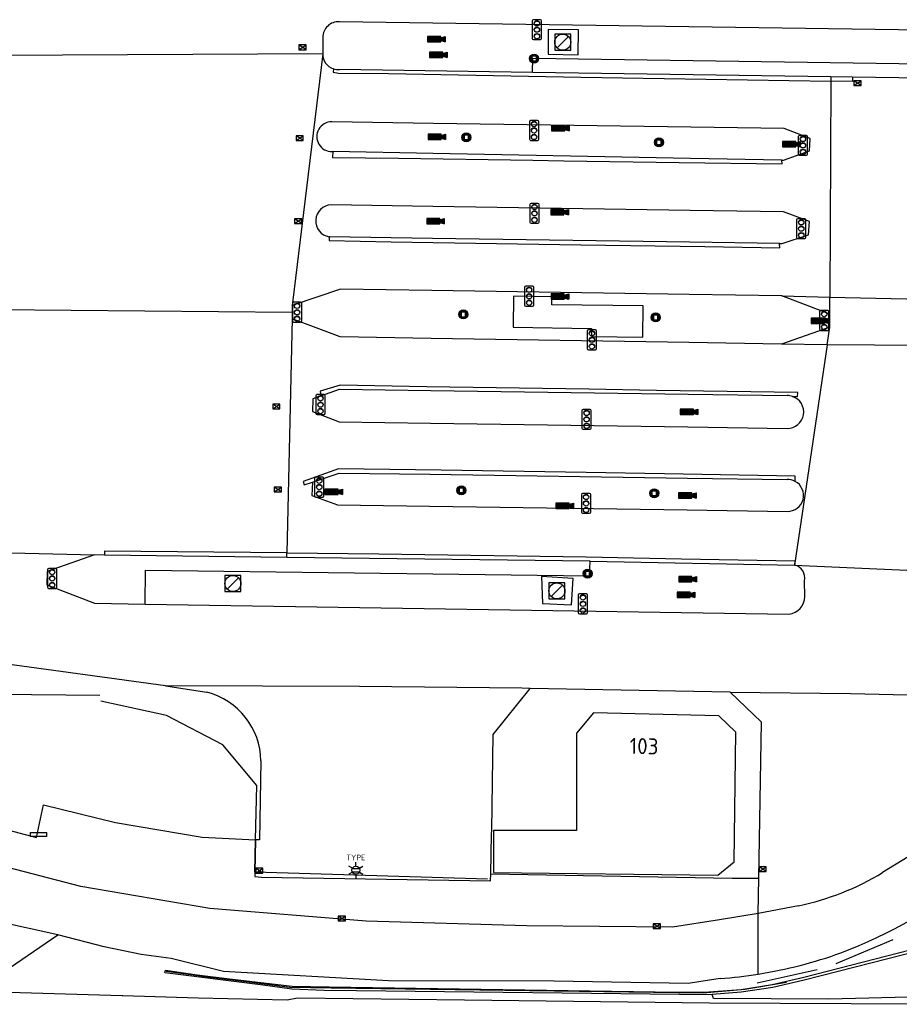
# Model space of a CAD drawing. Header units: metres. Extents: x 102000 to 105000, y 414600 to 420766.
# Tile 216 of 256: x 103300 to 103355, y 420659 to 420720. Entities that reach past the tile are written whole.
import ezdxf
from ezdxf.enums import TextEntityAlignment as Align

# ---------------------------------------------------------------- set-up
doc = ezdxf.new("R2010")
doc.units = ezdxf.units.M
doc.layers.get('0').update_dxf_attribs({"color": 8})
doc.styles.add('MtXpl_NLCS-ISO', font='NLCS-ISO.ttf')
doc.styles.add('NLCS-ISO', font='NLCS-ISO.ttf')

msp = doc.modelspace()

# ---------------------------------------------------------------- hatches: boundary and pattern name
for points in [[(103325.83, 420718.971), (103325.83, 420718.639), (103325.911, 420718.639), (103326.573, 420718.971)], [(103325.83, 420718.971), (103325.83, 420718.639), (103325.911, 420718.639), (103326.573, 420718.971)], [(103326.657, 420718.971), (103326.573, 420718.971), (103325.911, 420718.639), (103326.657, 420718.639)], [(103326.657, 420718.971), (103326.573, 420718.971), (103325.911, 420718.639), (103326.657, 420718.639)], [(103326.93, 420718.971), (103326.657, 420718.894), (103326.657, 420718.716), (103326.93, 420718.639)], [(103326.93, 420718.971), (103326.657, 420718.894), (103326.657, 420718.716), (103326.93, 420718.639)], [(103325.961, 420717.99), (103325.961, 420717.658), (103326.042, 420717.658), (103326.704, 420717.99)], [(103325.961, 420717.99), (103325.961, 420717.658), (103326.042, 420717.658), (103326.704, 420717.99)], [(103326.788, 420717.99), (103326.704, 420717.99), (103326.042, 420717.658), (103326.788, 420717.658)], [(103326.788, 420717.99), (103326.704, 420717.99), (103326.042, 420717.658), (103326.788, 420717.658)], [(103327.061, 420717.99), (103326.788, 420717.913), (103326.788, 420717.735), (103327.061, 420717.658)], [(103327.061, 420717.99), (103326.788, 420717.913), (103326.788, 420717.735), (103327.061, 420717.658)], [(103333.568, 420713.426), (103333.568, 420713.094), (103333.649, 420713.094), (103334.311, 420713.426)], [(103333.568, 420713.426), (103333.568, 420713.094), (103333.649, 420713.094), (103334.311, 420713.426)], [(103334.395, 420713.426), (103334.311, 420713.426), (103333.649, 420713.094), (103334.395, 420713.094)], [(103334.395, 420713.426), (103334.311, 420713.426), (103333.649, 420713.094), (103334.395, 420713.094)], [(103334.668, 420713.426), (103334.395, 420713.349), (103334.395, 420713.171), (103334.668, 420713.094)], [(103334.668, 420713.426), (103334.395, 420713.349), (103334.395, 420713.171), (103334.668, 420713.094)], [(103325.861, 420712.879), (103325.861, 420712.547), (103325.942, 420712.547), (103326.604, 420712.879)], [(103325.861, 420712.879), (103325.861, 420712.547), (103325.942, 420712.547), (103326.604, 420712.879)], [(103326.688, 420712.879), (103326.604, 420712.879), (103325.942, 420712.547), (103326.688, 420712.547)], [(103326.688, 420712.879), (103326.604, 420712.879), (103325.942, 420712.547), (103326.688, 420712.547)], [(103326.961, 420712.879), (103326.688, 420712.802), (103326.688, 420712.624), (103326.961, 420712.547)], [(103326.961, 420712.879), (103326.688, 420712.802), (103326.688, 420712.624), (103326.961, 420712.547)], [(103347.958, 420712.425), (103347.958, 420712.093), (103348.039, 420712.093), (103348.701, 420712.425)], [(103347.958, 420712.425), (103347.958, 420712.093), (103348.039, 420712.093), (103348.701, 420712.425)], [(103348.785, 420712.425), (103348.701, 420712.425), (103348.039, 420712.093), (103348.785, 420712.093)], [(103348.785, 420712.425), (103348.701, 420712.425), (103348.039, 420712.093), (103348.785, 420712.093)], [(103349.058, 420712.425), (103348.785, 420712.348), (103348.785, 420712.17), (103349.058, 420712.093)], [(103349.058, 420712.425), (103348.785, 420712.348), (103348.785, 420712.17), (103349.058, 420712.093)], [(103333.508, 420708.193), (103333.508, 420707.861), (103333.589, 420707.861), (103334.251, 420708.193)], [(103333.508, 420708.193), (103333.508, 420707.861), (103333.589, 420707.861), (103334.251, 420708.193)], [(103334.335, 420708.193), (103334.251, 420708.193), (103333.589, 420707.861), (103334.335, 420707.861)], [(103334.335, 420708.193), (103334.251, 420708.193), (103333.589, 420707.861), (103334.335, 420707.861)], [(103334.608, 420708.193), (103334.335, 420708.116), (103334.335, 420707.938), (103334.608, 420707.861)], [(103334.608, 420708.193), (103334.335, 420708.116), (103334.335, 420707.938), (103334.608, 420707.861)], [(103325.778, 420707.623), (103325.778, 420707.291), (103325.859, 420707.291), (103326.521, 420707.623)], [(103325.778, 420707.623), (103325.778, 420707.291), (103325.859, 420707.291), (103326.521, 420707.623)], [(103326.605, 420707.623), (103326.521, 420707.623), (103325.859, 420707.291), (103326.605, 420707.291)], [(103326.605, 420707.623), (103326.521, 420707.623), (103325.859, 420707.291), (103326.605, 420707.291)], [(103326.878, 420707.623), (103326.605, 420707.546), (103326.605, 420707.368), (103326.878, 420707.291)], [(103326.878, 420707.623), (103326.605, 420707.546), (103326.605, 420707.368), (103326.878, 420707.291)], [(103333.529, 420702.922), (103333.529, 420702.59), (103333.61, 420702.59), (103334.272, 420702.922)], [(103333.529, 420702.922), (103333.529, 420702.59), (103333.61, 420702.59), (103334.272, 420702.922)], [(103334.356, 420702.922), (103334.272, 420702.922), (103333.61, 420702.59), (103334.356, 420702.59)], [(103334.356, 420702.922), (103334.272, 420702.922), (103333.61, 420702.59), (103334.356, 420702.59)], [(103334.629, 420702.922), (103334.356, 420702.845), (103334.356, 420702.667), (103334.629, 420702.59)], [(103334.629, 420702.922), (103334.356, 420702.845), (103334.356, 420702.667), (103334.629, 420702.59)], [(103349.739, 420701.41), (103349.739, 420701.078), (103349.82, 420701.078), (103350.482, 420701.41)], [(103349.739, 420701.41), (103349.739, 420701.078), (103349.82, 420701.078), (103350.482, 420701.41)], [(103350.566, 420701.41), (103350.482, 420701.41), (103349.82, 420701.078), (103350.566, 420701.078)], [(103350.566, 420701.41), (103350.482, 420701.41), (103349.82, 420701.078), (103350.566, 420701.078)], [(103350.839, 420701.41), (103350.566, 420701.333), (103350.566, 420701.155), (103350.839, 420701.078)], [(103350.839, 420701.41), (103350.566, 420701.333), (103350.566, 420701.155), (103350.839, 420701.078)], [(103341.573, 420695.735), (103341.573, 420695.403), (103341.654, 420695.403), (103342.316, 420695.735)], [(103341.573, 420695.735), (103341.573, 420695.403), (103341.654, 420695.403), (103342.316, 420695.735)], [(103342.4, 420695.735), (103342.316, 420695.735), (103341.654, 420695.403), (103342.4, 420695.403)], [(103342.4, 420695.735), (103342.316, 420695.735), (103341.654, 420695.403), (103342.4, 420695.403)], [(103342.673, 420695.735), (103342.4, 420695.658), (103342.4, 420695.48), (103342.673, 420695.403)], [(103342.673, 420695.735), (103342.4, 420695.658), (103342.4, 420695.48), (103342.673, 420695.403)], [(103319.43, 420690.761), (103319.43, 420690.429), (103319.511, 420690.429), (103320.173, 420690.761)], [(103319.43, 420690.761), (103319.43, 420690.429), (103319.511, 420690.429), (103320.173, 420690.761)], [(103320.257, 420690.761), (103320.173, 420690.761), (103319.511, 420690.429), (103320.257, 420690.429)], [(103320.257, 420690.761), (103320.173, 420690.761), (103319.511, 420690.429), (103320.257, 420690.429)], [(103320.53, 420690.761), (103320.257, 420690.684), (103320.257, 420690.506), (103320.53, 420690.429)], [(103320.53, 420690.761), (103320.257, 420690.684), (103320.257, 420690.506), (103320.53, 420690.429)], [(103341.476, 420690.532), (103341.476, 420690.2), (103341.557, 420690.2), (103342.219, 420690.532)], [(103341.476, 420690.532), (103341.476, 420690.2), (103341.557, 420690.2), (103342.219, 420690.532)], [(103342.303, 420690.532), (103342.219, 420690.532), (103341.557, 420690.2), (103342.303, 420690.2)], [(103342.303, 420690.532), (103342.219, 420690.532), (103341.557, 420690.2), (103342.303, 420690.2)], [(103342.576, 420690.532), (103342.303, 420690.455), (103342.303, 420690.277), (103342.576, 420690.2)], [(103342.576, 420690.532), (103342.303, 420690.455), (103342.303, 420690.277), (103342.576, 420690.2)], [(103333.837, 420689.887), (103333.837, 420689.555), (103333.918, 420689.555), (103334.58, 420689.887)], [(103333.837, 420689.887), (103333.837, 420689.555), (103333.918, 420689.555), (103334.58, 420689.887)], [(103334.664, 420689.887), (103334.58, 420689.887), (103333.918, 420689.555), (103334.664, 420689.555)], [(103334.664, 420689.887), (103334.58, 420689.887), (103333.918, 420689.555), (103334.664, 420689.555)], [(103334.937, 420689.887), (103334.664, 420689.81), (103334.664, 420689.632), (103334.937, 420689.555)], [(103334.937, 420689.887), (103334.664, 420689.81), (103334.664, 420689.632), (103334.937, 420689.555)], [(103341.487, 420685.31), (103341.487, 420684.978), (103341.568, 420684.978), (103342.23, 420685.31)], [(103341.487, 420685.31), (103341.487, 420684.978), (103341.568, 420684.978), (103342.23, 420685.31)], [(103342.314, 420685.31), (103342.23, 420685.31), (103341.568, 420684.978), (103342.314, 420684.978)], [(103342.314, 420685.31), (103342.23, 420685.31), (103341.568, 420684.978), (103342.314, 420684.978)], [(103342.587, 420685.31), (103342.314, 420685.233), (103342.314, 420685.055), (103342.587, 420684.978)], [(103342.587, 420685.31), (103342.314, 420685.233), (103342.314, 420685.055), (103342.587, 420684.978)], [(103341.383, 420684.344), (103341.383, 420684.012), (103341.464, 420684.012), (103342.126, 420684.344)], [(103341.383, 420684.344), (103341.383, 420684.012), (103341.464, 420684.012), (103342.126, 420684.344)], [(103342.21, 420684.344), (103342.126, 420684.344), (103341.464, 420684.012), (103342.21, 420684.012)], [(103342.21, 420684.344), (103342.126, 420684.344), (103341.464, 420684.012), (103342.21, 420684.012)], [(103342.483, 420684.344), (103342.21, 420684.267), (103342.21, 420684.089), (103342.483, 420684.012)], [(103342.483, 420684.344), (103342.21, 420684.267), (103342.21, 420684.089), (103342.483, 420684.012)]]:
    msp.add_hatch(color=256).paths.add_polyline_path(points)
h = msp.add_hatch(color=256)
h.paths.add_polyline_path([(103332.755, 420717.595, 1), (103332.193, 420717.595, 1)])
h.paths.add_polyline_path([(103332.614, 420717.455), (103332.333, 420717.455), (103332.333, 420717.735), (103332.614, 420717.735)], flags=16)
h = msp.add_hatch(color=256)
h.paths.add_polyline_path([(103328.533, 420712.679, 1), (103327.971, 420712.679, 1)])
h.paths.add_polyline_path([(103328.392, 420712.539), (103328.111, 420712.539), (103328.111, 420712.819), (103328.392, 420712.819)], flags=16)
h = msp.add_hatch(color=256)
h.paths.add_polyline_path([(103340.534, 420712.37, 1), (103339.972, 420712.37, 1)])
h.paths.add_polyline_path([(103340.393, 420712.23), (103340.112, 420712.23), (103340.112, 420712.51), (103340.393, 420712.51)], flags=16)
h = msp.add_hatch(color=256)
h.paths.add_polyline_path([(103328.343, 420701.643, 1), (103327.781, 420701.643, 1)])
h.paths.add_polyline_path([(103328.202, 420701.503), (103327.921, 420701.503), (103327.921, 420701.783), (103328.202, 420701.783)], flags=16)
h = msp.add_hatch(color=256)
h.paths.add_polyline_path([(103340.328, 420701.457, 1), (103339.766, 420701.457, 1)])
h.paths.add_polyline_path([(103340.187, 420701.317), (103339.906, 420701.317), (103339.906, 420701.597), (103340.187, 420701.597)], flags=16)
h = msp.add_hatch(color=256)
h.paths.add_polyline_path([(103328.215, 420690.681, 1), (103327.653, 420690.681, 1)])
h.paths.add_polyline_path([(103328.074, 420690.541), (103327.793, 420690.541), (103327.793, 420690.821), (103328.074, 420690.821)], flags=16)
h = msp.add_hatch(color=256)
h.paths.add_polyline_path([(103340.241, 420690.499, 1), (103339.679, 420690.499, 1)])
h.paths.add_polyline_path([(103340.1, 420690.359), (103339.819, 420690.359), (103339.819, 420690.639), (103340.1, 420690.639)], flags=16)
h = msp.add_hatch(color=256)
h.paths.add_polyline_path([(103336.093, 420685.489, 1), (103335.531, 420685.489, 1)])
h.paths.add_polyline_path([(103335.952, 420685.349), (103335.671, 420685.349), (103335.671, 420685.629), (103335.952, 420685.629)], flags=16)

# ---------------------------------------------------------------- linework, layer by layer
for p, q in [((103360.131, 420719.307), (103320.337, 420719.882)), ((103332.36, 420719.941), (103332.36, 420718.853)), ((103332.867, 420720.016), (103332.435, 420720.016)), ((103332.942, 420718.853), (103332.942, 420719.941)), ((103335.249, 420719.388), (103333.34, 420719.405)), ((103333.34, 420719.405), (103333.346, 420717.861)), ((103334.755, 420719.115), (103333.755, 420719.115)), ((103333.755, 420719.115), (103333.755, 420718.115)), ((103334.755, 420718.115), (103334.755, 420719.115)), ((103335.212, 420717.826), (103335.249, 420719.388)), ((103319.302, 420718.914), (103319.303, 420717.893)), ((103326.657, 420718.971), (103325.83, 420718.971)), ((103325.83, 420718.971), (103325.83, 420718.639)), ((103326.657, 420718.971), (103325.83, 420718.971)), ((103325.83, 420718.971), (103325.83, 420718.639)), ((103325.83, 420718.639), (103326.657, 420718.639)), ((103325.83, 420718.639), (103326.657, 420718.639)), ((103326.657, 420718.894), (103326.93, 420718.971)), ((103326.657, 420718.894), (103326.93, 420718.971)), ((103326.657, 420718.639), (103326.657, 420718.971)), ((103326.657, 420718.639), (103326.657, 420718.971)), ((103326.657, 420718.716), (103326.93, 420718.639)), ((103326.657, 420718.716), (103326.93, 420718.639)), ((103326.93, 420718.971), (103326.93, 420718.639)), ((103326.93, 420718.971), (103326.93, 420718.639)), ((103332.435, 420718.778), (103332.867, 420718.778)), ((103333.901, 420718.261), (103334.609, 420718.969)), ((103319.303, 420717.893), (103183.876, 420717.151)), ((103319.303, 420717.893), (103317.394, 420702.208)), ((103317.812, 420718.141), (103318.262, 420718.441)), ((103318.262, 420718.141), (103317.812, 420718.441)), ((103318.262, 420718.441), (103317.812, 420718.441)), ((103317.812, 420718.441), (103317.812, 420718.141)), ((103317.812, 420718.141), (103318.262, 420718.141)), ((103318.262, 420718.141), (103318.262, 420718.441)), ((103326.788, 420717.99), (103325.961, 420717.99)), ((103325.961, 420717.99), (103325.961, 420717.658)), ((103326.788, 420717.99), (103325.961, 420717.99)), ((103325.961, 420717.99), (103325.961, 420717.658)), ((103326.788, 420717.913), (103327.061, 420717.99)), ((103326.788, 420717.913), (103327.061, 420717.99)), ((103326.788, 420717.658), (103326.788, 420717.99)), ((103326.788, 420717.658), (103326.788, 420717.99)), ((103327.061, 420717.99), (103327.061, 420717.658)), ((103327.061, 420717.99), (103327.061, 420717.658)), ((103333.346, 420717.861), (103335.212, 420717.826)), ((103333.755, 420718.115), (103334.755, 420718.115)), ((103325.961, 420717.658), (103326.788, 420717.658)), ((103325.961, 420717.658), (103326.788, 420717.658)), ((103326.788, 420717.735), (103327.061, 420717.658)), ((103326.788, 420717.735), (103327.061, 420717.658)), ((103332.614, 420717.735), (103332.333, 420717.735)), ((103332.333, 420717.735), (103332.333, 420717.455)), ((103332.333, 420717.455), (103332.614, 420717.455)), ((103332.38, 420716.734), (103332.385, 420717.624)), ((103332.385, 420717.624), (103360.074, 420717.202)), ((103332.614, 420717.455), (103332.614, 420717.735)), ((103319.966, 420716.952), (103319.957, 420716.743)), ((103319.957, 420716.743), (103320.278, 420716.676)), ((103320.278, 420716.676), (103323.396, 420716.66)), ((103332.38, 420716.734), (103320.353, 420716.913)), ((103323.396, 420716.66), (103335.394, 420716.431)), ((103350.964, 420716.45), (103332.38, 420716.734)), ((103335.394, 420716.431), (103350.963, 420716.192)), ((103350.963, 420716.192), (103350.911, 420702.724)), ((103350.964, 420716.45), (103350.963, 420716.192)), ((103352.324, 420716.171), (103350.963, 420716.192)), ((103352.328, 420716.429), (103350.964, 420716.45)), ((103352.328, 420716.429), (103352.324, 420716.171)), ((103363.21, 420716.263), (103352.328, 420716.429)), ((103352.411, 420715.913), (103352.861, 420716.213)), ((103352.861, 420715.913), (103352.411, 420716.213)), ((103352.861, 420716.213), (103352.411, 420716.213)), ((103352.411, 420716.213), (103352.411, 420715.913)), ((103352.861, 420715.913), (103352.861, 420716.213)), ((103352.411, 420715.913), (103352.861, 420715.913)), ((103326.209, 420713.556), (103319.868, 420713.648)), ((103332.177, 420713.659), (103332.177, 420712.571)), ((103332.684, 420713.734), (103332.252, 420713.734)), ((103332.759, 420712.571), (103332.759, 420713.659)), ((103342.243, 420713.323), (103326.209, 420713.556)), ((103334.395, 420713.426), (103333.568, 420713.426)), ((103333.568, 420713.426), (103333.568, 420713.094)), ((103334.395, 420713.426), (103333.568, 420713.426)), ((103333.568, 420713.426), (103333.568, 420713.094)), ((103333.568, 420713.094), (103334.395, 420713.094)), ((103333.568, 420713.094), (103334.395, 420713.094)), ((103334.395, 420713.349), (103334.668, 420713.426)), ((103334.395, 420713.349), (103334.668, 420713.426)), ((103334.395, 420713.094), (103334.395, 420713.426)), ((103334.395, 420713.094), (103334.395, 420713.426)), ((103334.395, 420713.171), (103334.668, 420713.094)), ((103334.395, 420713.171), (103334.668, 420713.094)), ((103334.668, 420713.426), (103334.668, 420713.094)), ((103334.668, 420713.426), (103334.668, 420713.094)), ((103348.065, 420713.239), (103342.243, 420713.323)), ((103349.676, 420712.602), (103348.065, 420713.239)), ((103317.639, 420712.485), (103318.089, 420712.785)), ((103318.089, 420712.485), (103317.639, 420712.785)), ((103318.089, 420712.785), (103317.639, 420712.785)), ((103317.639, 420712.785), (103317.639, 420712.485)), ((103317.639, 420712.485), (103318.089, 420712.485)), ((103318.089, 420712.485), (103318.089, 420712.785)), ((103326.688, 420712.879), (103325.861, 420712.879)), ((103325.861, 420712.879), (103325.861, 420712.547)), ((103326.688, 420712.879), (103325.861, 420712.879)), ((103325.861, 420712.879), (103325.861, 420712.547)), ((103325.861, 420712.547), (103326.688, 420712.547)), ((103325.861, 420712.547), (103326.688, 420712.547)), ((103326.688, 420712.802), (103326.961, 420712.879)), ((103326.688, 420712.802), (103326.961, 420712.879)), ((103326.688, 420712.547), (103326.688, 420712.879)), ((103326.688, 420712.547), (103326.688, 420712.879)), ((103326.688, 420712.624), (103326.961, 420712.547)), ((103326.688, 420712.624), (103326.961, 420712.547)), ((103326.961, 420712.879), (103326.961, 420712.547)), ((103326.961, 420712.879), (103326.961, 420712.547)), ((103328.392, 420712.819), (103328.111, 420712.819)), ((103328.111, 420712.819), (103328.111, 420712.539)), ((103328.111, 420712.539), (103328.392, 420712.539)), ((103328.392, 420712.539), (103328.392, 420712.819)), ((103332.252, 420712.496), (103332.684, 420712.496)), ((103340.393, 420712.51), (103340.112, 420712.51)), ((103340.112, 420712.51), (103340.112, 420712.23)), ((103340.393, 420712.23), (103340.393, 420712.51)), ((103348.785, 420712.425), (103347.958, 420712.425)), ((103347.958, 420712.425), (103347.958, 420712.093)), ((103348.785, 420712.425), (103347.958, 420712.425)), ((103347.958, 420712.425), (103347.958, 420712.093)), ((103348.785, 420712.348), (103349.058, 420712.425)), ((103348.785, 420712.348), (103349.058, 420712.425)), ((103348.785, 420712.093), (103348.785, 420712.425)), ((103348.785, 420712.093), (103348.785, 420712.425)), ((103348.941, 420712.732), (103348.941, 420711.644)), ((103349.448, 420712.807), (103349.016, 420712.807)), ((103349.058, 420712.425), (103349.058, 420712.093)), ((103349.058, 420712.425), (103349.058, 420712.093)), ((103349.523, 420711.644), (103349.523, 420712.732)), ((103349.629, 420711.848), (103349.676, 420712.602)), ((103319.889, 420711.802), (103319.932, 420711.801)), ((103319.932, 420711.801), (103319.904, 420711.423)), ((103326.189, 420711.681), (103319.932, 420711.801)), ((103340.112, 420712.23), (103340.393, 420712.23)), ((103347.958, 420712.093), (103348.785, 420712.093)), ((103347.958, 420712.093), (103348.785, 420712.093)), ((103348.013, 420711.26), (103349.629, 420711.848)), ((103348.785, 420712.17), (103349.058, 420712.093)), ((103348.785, 420712.17), (103349.058, 420712.093)), ((103319.904, 420711.423), (103324.024, 420711.382)), ((103324.024, 420711.382), (103332.387, 420711.257)), ((103342.224, 420711.372), (103326.189, 420711.681)), ((103332.387, 420711.257), (103334.321, 420711.228)), ((103334.321, 420711.228), (103341.511, 420711.107)), ((103347.923, 420711.262), (103342.224, 420711.372)), ((103347.923, 420711.262), (103348.013, 420711.26)), ((103347.929, 420711.034), (103347.923, 420711.262)), ((103349.016, 420711.569), (103349.448, 420711.569)), ((103341.511, 420711.107), (103347.929, 420711.034)), ((103326.154, 420708.372), (103319.831, 420708.468)), ((103342.192, 420708.129), (103326.154, 420708.372)), ((103332.205, 420708.493), (103332.205, 420707.405)), ((103332.712, 420708.568), (103332.28, 420708.568)), ((103332.787, 420707.405), (103332.787, 420708.493)), ((103334.335, 420708.193), (103333.508, 420708.193)), ((103333.508, 420708.193), (103333.508, 420707.861)), ((103334.335, 420708.193), (103333.508, 420708.193)), ((103333.508, 420708.193), (103333.508, 420707.861)), ((103334.335, 420708.116), (103334.608, 420708.193)), ((103334.335, 420708.116), (103334.608, 420708.193)), ((103334.335, 420707.861), (103334.335, 420708.193)), ((103334.335, 420707.861), (103334.335, 420708.193)), ((103334.608, 420708.193), (103334.608, 420707.861)), ((103334.608, 420708.193), (103334.608, 420707.861)), ((103348.026, 420708.041), (103342.192, 420708.129)), ((103349.628, 420707.445), (103348.026, 420708.041)), ((103317.547, 420707.307), (103317.997, 420707.607)), ((103317.997, 420707.307), (103317.547, 420707.607)), ((103317.997, 420707.607), (103317.547, 420707.607)), ((103317.547, 420707.607), (103317.547, 420707.307)), ((103317.997, 420707.307), (103317.997, 420707.607)), ((103326.605, 420707.623), (103325.778, 420707.623)), ((103325.778, 420707.623), (103325.778, 420707.291)), ((103326.605, 420707.623), (103325.778, 420707.623)), ((103325.778, 420707.623), (103325.778, 420707.291)), ((103326.605, 420707.546), (103326.878, 420707.623)), ((103326.605, 420707.546), (103326.878, 420707.623)), ((103326.605, 420707.291), (103326.605, 420707.623)), ((103326.605, 420707.291), (103326.605, 420707.623)), ((103326.878, 420707.623), (103326.878, 420707.291)), ((103326.878, 420707.623), (103326.878, 420707.291)), ((103333.508, 420707.861), (103334.335, 420707.861)), ((103333.508, 420707.861), (103334.335, 420707.861)), ((103334.335, 420707.938), (103334.608, 420707.861)), ((103334.335, 420707.938), (103334.608, 420707.861)), ((103348.832, 420707.536), (103348.832, 420706.448)), ((103349.339, 420707.611), (103348.907, 420707.611)), ((103349.414, 420706.448), (103349.414, 420707.536)), ((103349.583, 420706.611), (103349.628, 420707.445)), ((103317.547, 420707.307), (103317.997, 420707.307)), ((103325.778, 420707.291), (103326.605, 420707.291)), ((103325.778, 420707.291), (103326.605, 420707.291)), ((103326.605, 420707.368), (103326.878, 420707.291)), ((103326.605, 420707.368), (103326.878, 420707.291)), ((103332.28, 420707.33), (103332.712, 420707.33)), ((103319.711, 420706.485), (103319.698, 420706.487)), ((103319.698, 420706.487), (103319.7, 420706.256)), ((103319.7, 420706.256), (103323.564, 420706.167)), ((103319.724, 420706.483), (103319.711, 420706.485)), ((103326.133, 420706.388), (103319.724, 420706.483)), ((103342.172, 420706.151), (103326.133, 420706.388)), ((103347.928, 420706.066), (103349.583, 420706.611)), ((103348.907, 420706.373), (103349.339, 420706.373)), ((103323.564, 420706.167), (103335.39, 420705.984)), ((103335.39, 420705.984), (103343.12, 420705.877)), ((103347.778, 420706.068), (103342.172, 420706.151)), ((103343.12, 420705.877), (103347.779, 420705.799)), ((103347.778, 420706.068), (103347.928, 420706.066)), ((103347.779, 420705.799), (103347.778, 420706.068)), ((103320.407, 420703.23), (103317.394, 420702.208)), ((103326.098, 420703.141), (103320.407, 420703.23)), ((103342.14, 420702.89), (103326.098, 420703.141)), ((103331.875, 420703.323), (103331.875, 420702.235)), ((103332.382, 420703.398), (103331.95, 420703.398)), ((103332.457, 420702.235), (103332.457, 420703.323)), ((103331.187, 420702.785), (103331.16, 420700.845)), ((103333.587, 420702.752), (103331.187, 420702.785)), ((103334.356, 420702.922), (103333.529, 420702.922)), ((103333.529, 420702.922), (103333.529, 420702.59)), ((103334.356, 420702.922), (103333.529, 420702.922)), ((103333.529, 420702.922), (103333.529, 420702.59)), ((103333.529, 420702.59), (103334.356, 420702.59)), ((103333.529, 420702.59), (103334.356, 420702.59)), ((103333.58, 420702.252), (103333.587, 420702.752)), ((103334.356, 420702.845), (103334.629, 420702.922)), ((103334.356, 420702.845), (103334.629, 420702.922)), ((103334.356, 420702.59), (103334.356, 420702.922)), ((103334.356, 420702.59), (103334.356, 420702.922)), ((103334.356, 420702.667), (103334.629, 420702.59)), ((103334.356, 420702.667), (103334.629, 420702.59)), ((103334.629, 420702.922), (103334.629, 420702.59)), ((103334.629, 420702.922), (103334.629, 420702.59)), ((103347.92, 420702.8), (103342.14, 420702.89)), ((103350.907, 420701.658), (103347.92, 420702.8)), ((103347.92, 420702.8), (103350.911, 420702.724)), ((103350.907, 420701.658), (103350.911, 420702.724)), ((103350.911, 420702.724), (103390.304, 420701.913)), ((103286.159, 420702.061), (103317.399, 420701.783)), ((103317.394, 420702.208), (103317.399, 420701.783)), ((103317.409, 420702.326), (103317.409, 420701.238)), ((103317.916, 420702.401), (103317.484, 420702.401)), ((103317.991, 420701.238), (103317.991, 420702.326)), ((103331.95, 420702.16), (103332.382, 420702.16)), ((103339.275, 420702.173), (103333.58, 420702.252)), ((103339.248, 420700.233), (103339.275, 420702.173)), ((103317.403, 420701.37), (103317.059, 420686.776)), ((103317.399, 420701.783), (103317.403, 420701.37)), ((103320.381, 420700.244), (103317.403, 420701.37)), ((103328.202, 420701.783), (103327.921, 420701.783)), ((103327.921, 420701.783), (103327.921, 420701.503)), ((103327.921, 420701.503), (103328.202, 420701.503)), ((103328.202, 420701.503), (103328.202, 420701.783)), ((103340.187, 420701.597), (103339.906, 420701.597)), ((103339.906, 420701.597), (103339.906, 420701.317)), ((103339.906, 420701.317), (103340.187, 420701.317)), ((103340.187, 420701.317), (103340.187, 420701.597)), ((103350.566, 420701.41), (103349.739, 420701.41)), ((103349.739, 420701.41), (103349.739, 420701.078)), ((103350.566, 420701.41), (103349.739, 420701.41)), ((103349.739, 420701.41), (103349.739, 420701.078)), ((103350.265, 420701.816), (103350.265, 420700.728)), ((103350.772, 420701.891), (103350.34, 420701.891)), ((103350.566, 420701.333), (103350.839, 420701.41)), ((103350.566, 420701.333), (103350.839, 420701.41)), ((103350.566, 420701.078), (103350.566, 420701.41)), ((103350.566, 420701.078), (103350.566, 420701.41)), ((103350.839, 420701.41), (103350.839, 420701.078)), ((103350.839, 420701.41), (103350.839, 420701.078)), ((103350.847, 420700.728), (103350.847, 420701.816)), ((103350.907, 420700.847), (103350.907, 420701.658)), ((103317.484, 420701.163), (103317.916, 420701.163)), ((103331.16, 420700.845), (103336.055, 420700.777)), ((103336.292, 420700.681), (103335.86, 420700.681)), ((103336.055, 420700.777), (103336.048, 420700.277)), ((103350.907, 420700.847), (103347.891, 420699.801)), ((103349.739, 420701.078), (103350.566, 420701.078)), ((103349.739, 420701.078), (103350.566, 420701.078)), ((103350.566, 420701.155), (103350.839, 420701.078)), ((103350.566, 420701.155), (103350.839, 420701.078)), ((103350.745, 420699.759), (103350.907, 420700.847)), ((103326.066, 420700.152), (103320.381, 420700.244)), ((103342.111, 420699.894), (103326.066, 420700.152)), ((103335.785, 420700.606), (103335.785, 420699.518)), ((103336.048, 420700.277), (103339.248, 420700.233)), ((103336.367, 420699.518), (103336.367, 420700.606)), ((103350.34, 420700.653), (103350.772, 420700.653)), ((103347.891, 420699.801), (103342.111, 420699.894)), ((103350.745, 420699.759), (103347.891, 420699.801)), ((103350.745, 420699.759), (103348.701, 420686.024)), ((103390.599, 420699.455), (103350.745, 420699.759)), ((103335.86, 420699.443), (103336.292, 420699.443)), ((103320.384, 420697.226), (103319.14, 420696.852)), ((103325.794, 420697.138), (103320.384, 420697.226)), ((103335.891, 420696.997), (103325.794, 420697.138)), ((103340.093, 420696.905), (103335.891, 420696.997)), ((103318.678, 420696.393), (103318.669, 420695.593)), ((103319.178, 420696.572), (103318.678, 420696.393)), ((103318.871, 420696.57), (103318.871, 420695.482)), ((103319.378, 420696.645), (103318.946, 420696.645)), ((103319.14, 420696.852), (103319.178, 420696.572)), ((103319.178, 420696.572), (103320.345, 420696.988)), ((103319.453, 420695.482), (103319.453, 420696.57)), ((103320.345, 420696.988), (103326.031, 420696.906)), ((103326.031, 420696.906), (103342.079, 420696.673)), ((103348.909, 420696.773), (103340.093, 420696.905)), ((103342.079, 420696.673), (103348.237, 420696.583)), ((103348.578, 420696.531), (103348.899, 420696.525)), ((103348.899, 420696.525), (103348.909, 420696.773)), ((103316.183, 420695.758), (103316.633, 420696.058)), ((103316.633, 420695.758), (103316.183, 420696.058)), ((103316.633, 420696.058), (103316.183, 420696.058)), ((103316.183, 420696.058), (103316.183, 420695.758)), ((103316.633, 420695.758), (103316.633, 420696.058)), ((103316.183, 420695.758), (103316.633, 420695.758)), ((103318.669, 420695.593), (103320.315, 420694.949)), ((103318.946, 420695.407), (103319.378, 420695.407)), ((103335.455, 420695.654), (103335.455, 420694.566)), ((103335.962, 420695.729), (103335.53, 420695.729)), ((103336.037, 420694.566), (103336.037, 420695.654)), ((103342.4, 420695.735), (103341.573, 420695.735)), ((103341.573, 420695.735), (103341.573, 420695.403)), ((103342.4, 420695.735), (103341.573, 420695.735)), ((103341.573, 420695.735), (103341.573, 420695.403)), ((103341.573, 420695.403), (103342.4, 420695.403)), ((103341.573, 420695.403), (103342.4, 420695.403)), ((103342.4, 420695.658), (103342.673, 420695.735)), ((103342.4, 420695.658), (103342.673, 420695.735)), ((103342.4, 420695.403), (103342.4, 420695.735)), ((103342.4, 420695.403), (103342.4, 420695.735)), ((103342.4, 420695.48), (103342.673, 420695.403)), ((103342.4, 420695.48), (103342.673, 420695.403)), ((103342.673, 420695.735), (103342.673, 420695.403)), ((103342.673, 420695.735), (103342.673, 420695.403)), ((103320.315, 420694.949), (103326.009, 420694.866)), ((103326.009, 420694.866), (103342.059, 420694.634)), ((103342.059, 420694.634), (103348.24, 420694.544)), ((103335.53, 420694.491), (103335.962, 420694.491)), ((103320.279, 420692.013), (103318.075, 420691.242)), ((103318.653, 420691.187), (103320.318, 420691.761)), ((103319.299, 420691.501), (103318.867, 420691.501)), ((103326.68, 420691.929), (103320.279, 420692.013)), ((103320.318, 420691.761), (103325.975, 420691.679)), ((103325.975, 420691.679), (103342.027, 420691.446)), ((103335.718, 420691.801), (103326.68, 420691.929)), ((103340.599, 420691.714), (103335.718, 420691.801)), ((103348.749, 420691.558), (103340.599, 420691.714)), ((103348.74, 420691.24), (103348.749, 420691.558)), ((103316.27, 420690.585), (103316.72, 420690.885)), ((103316.72, 420690.585), (103316.27, 420690.885)), ((103316.72, 420690.885), (103316.27, 420690.885)), ((103316.27, 420690.885), (103316.27, 420690.585)), ((103316.72, 420690.585), (103316.72, 420690.885)), ((103318.075, 420691.242), (103318.152, 420691.014)), ((103318.152, 420691.014), (103318.653, 420691.187)), ((103318.653, 420691.187), (103318.626, 420690.358)), ((103318.792, 420691.426), (103318.792, 420690.338)), ((103319.374, 420690.338), (103319.374, 420691.426)), ((103342.027, 420691.446), (103348.249, 420691.356)), ((103316.27, 420690.585), (103316.72, 420690.585)), ((103318.626, 420690.358), (103320.221, 420689.774)), ((103318.867, 420690.263), (103319.299, 420690.263)), ((103320.257, 420690.761), (103319.43, 420690.761)), ((103319.43, 420690.761), (103319.43, 420690.429)), ((103320.257, 420690.761), (103319.43, 420690.761)), ((103319.43, 420690.761), (103319.43, 420690.429)), ((103319.43, 420690.429), (103320.257, 420690.429)), ((103319.43, 420690.429), (103320.257, 420690.429)), ((103320.257, 420690.684), (103320.53, 420690.761)), ((103320.257, 420690.684), (103320.53, 420690.761)), ((103320.257, 420690.429), (103320.257, 420690.761)), ((103320.257, 420690.429), (103320.257, 420690.761)), ((103320.257, 420690.506), (103320.53, 420690.429)), ((103320.257, 420690.506), (103320.53, 420690.429)), ((103320.53, 420690.761), (103320.53, 420690.429)), ((103320.53, 420690.761), (103320.53, 420690.429)), ((103328.074, 420690.821), (103327.793, 420690.821)), ((103327.793, 420690.821), (103327.793, 420690.541)), ((103327.793, 420690.541), (103328.074, 420690.541)), ((103328.074, 420690.541), (103328.074, 420690.821)), ((103335.42, 420690.412), (103335.42, 420689.324)), ((103335.927, 420690.487), (103335.495, 420690.487)), ((103336.002, 420689.324), (103336.002, 420690.412)), ((103340.1, 420690.639), (103339.819, 420690.639)), ((103339.819, 420690.639), (103339.819, 420690.359)), ((103339.819, 420690.359), (103340.1, 420690.359)), ((103340.1, 420690.359), (103340.1, 420690.639)), ((103342.303, 420690.532), (103341.476, 420690.532)), ((103341.476, 420690.532), (103341.476, 420690.2)), ((103342.303, 420690.532), (103341.476, 420690.532)), ((103341.476, 420690.532), (103341.476, 420690.2)), ((103342.303, 420690.455), (103342.576, 420690.532)), ((103342.303, 420690.455), (103342.576, 420690.532)), ((103342.303, 420690.2), (103342.303, 420690.532)), ((103342.303, 420690.2), (103342.303, 420690.532)), ((103342.303, 420690.277), (103342.576, 420690.2)), ((103342.303, 420690.277), (103342.576, 420690.2)), ((103342.576, 420690.532), (103342.576, 420690.2)), ((103342.576, 420690.532), (103342.576, 420690.2)), ((103186.796, 420689.647), (103305.075, 420686.654)), ((103320.221, 420689.774), (103325.954, 420689.691)), ((103325.954, 420689.691), (103342.008, 420689.458)), ((103334.664, 420689.887), (103333.837, 420689.887)), ((103333.837, 420689.887), (103333.837, 420689.555)), ((103334.664, 420689.887), (103333.837, 420689.887)), ((103333.837, 420689.887), (103333.837, 420689.555)), ((103334.664, 420689.81), (103334.937, 420689.887)), ((103334.664, 420689.81), (103334.937, 420689.887)), ((103334.664, 420689.555), (103334.664, 420689.887)), ((103334.664, 420689.555), (103334.664, 420689.887)), ((103334.664, 420689.632), (103334.937, 420689.555)), ((103334.664, 420689.632), (103334.937, 420689.555)), ((103334.937, 420689.887), (103334.937, 420689.555)), ((103334.937, 420689.887), (103334.937, 420689.555)), ((103341.476, 420690.2), (103342.303, 420690.2)), ((103341.476, 420690.2), (103342.303, 420690.2)), ((103333.837, 420689.555), (103334.664, 420689.555)), ((103333.837, 420689.555), (103334.664, 420689.555)), ((103335.495, 420689.249), (103335.927, 420689.249)), ((103342.008, 420689.458), (103348.258, 420689.367)), ((103305.075, 420686.654), (103302.117, 420685.616)), ((103305.698, 420686.646), (103305.075, 420686.654)), ((103317.059, 420686.776), (103305.696, 420686.891)), ((103305.696, 420686.891), (103305.698, 420686.646)), ((103317.053, 420686.504), (103305.698, 420686.646)), ((103317.053, 420686.504), (103317.059, 420686.776)), ((103317.059, 420686.776), (103322.795, 420686.718)), ((103322.795, 420686.718), (103335.726, 420686.53)), ((103335.964, 420686.266), (103317.053, 420686.504)), ((103335.726, 420686.53), (103341.657, 420686.408)), ((103335.918, 420685.358), (103335.964, 420686.266)), ((103335.964, 420686.266), (103348.701, 420686.024)), ((103341.657, 420686.408), (103348.716, 420686.296)), ((103348.716, 420686.296), (103348.701, 420686.024)), ((103348.701, 420686.024), (103397.759, 420683.788)), ((103302.117, 420685.616), (103302.101, 420684.796)), ((103302.146, 420685.736), (103302.146, 420684.648)), ((103302.653, 420685.811), (103302.221, 420685.811)), ((103302.728, 420684.648), (103302.728, 420685.736)), ((103308.222, 420683.592), (103308.248, 420685.714)), ((103308.248, 420685.714), (103335.918, 420685.358)), ((103314.198, 420685.374), (103313.198, 420685.374)), ((103313.198, 420685.374), (103313.198, 420684.374)), ((103314.198, 420684.374), (103314.198, 420685.374)), ((103335.952, 420685.629), (103335.671, 420685.629)), ((103335.671, 420685.629), (103335.671, 420685.349)), ((103335.671, 420685.349), (103335.952, 420685.349)), ((103335.952, 420685.349), (103335.952, 420685.629)), ((103302.101, 420684.796), (103305.081, 420683.651)), ((103313.344, 420684.52), (103314.052, 420685.228)), ((103334.911, 420685.184), (103332.931, 420685.313)), ((103332.931, 420685.313), (103333, 420683.623)), ((103334.392, 420684.911), (103333.392, 420684.911)), ((103333.392, 420684.911), (103333.392, 420683.911)), ((103333.538, 420684.057), (103334.246, 420684.765)), ((103334.392, 420683.911), (103334.392, 420684.911)), ((103334.812, 420683.541), (103334.911, 420685.184)), ((103342.314, 420685.31), (103341.487, 420685.31)), ((103341.487, 420685.31), (103341.487, 420684.978)), ((103342.314, 420685.31), (103341.487, 420685.31)), ((103341.487, 420685.31), (103341.487, 420684.978)), ((103341.487, 420684.978), (103342.314, 420684.978)), ((103341.487, 420684.978), (103342.314, 420684.978)), ((103342.314, 420685.233), (103342.587, 420685.31)), ((103342.314, 420685.233), (103342.587, 420685.31)), ((103342.314, 420684.978), (103342.314, 420685.31)), ((103342.314, 420684.978), (103342.314, 420685.31)), ((103342.314, 420685.055), (103342.587, 420684.978)), ((103342.314, 420685.055), (103342.587, 420684.978)), ((103342.587, 420685.31), (103342.587, 420684.978)), ((103342.587, 420685.31), (103342.587, 420684.978)), ((103349.346, 420684.067), (103349.336, 420685.038)), ((103302.221, 420684.573), (103302.653, 420684.573)), ((103313.198, 420684.374), (103314.198, 420684.374)), ((103335.226, 420684.15), (103335.226, 420683.062)), ((103335.733, 420684.225), (103335.301, 420684.225)), ((103335.808, 420683.062), (103335.808, 420684.15)), ((103342.21, 420684.344), (103341.383, 420684.344)), ((103341.383, 420684.344), (103341.383, 420684.012)), ((103342.21, 420684.344), (103341.383, 420684.344)), ((103341.383, 420684.344), (103341.383, 420684.012)), ((103342.21, 420684.267), (103342.483, 420684.344)), ((103342.21, 420684.267), (103342.483, 420684.344)), ((103342.21, 420684.012), (103342.21, 420684.344)), ((103342.21, 420684.012), (103342.21, 420684.344)), ((103342.483, 420684.344), (103342.483, 420684.012)), ((103342.483, 420684.344), (103342.483, 420684.012)), ((103305.081, 420683.651), (103308.222, 420683.592)), ((103308.222, 420683.592), (103348.345, 420682.968)), ((103333, 420683.623), (103334.812, 420683.541)), ((103333.392, 420683.911), (103334.392, 420683.911)), ((103341.383, 420684.012), (103342.21, 420684.012)), ((103341.383, 420684.012), (103342.21, 420684.012)), ((103342.21, 420684.089), (103342.483, 420684.012)), ((103342.21, 420684.089), (103342.483, 420684.012)), ((103335.301, 420682.987), (103335.733, 420682.987)), ((103309.499, 420678.502), (103298.396, 420680.006)), ((103305.41, 420677.902), (103292.538, 420678.007)), ((103309.499, 420678.502), (103312.077, 420678.107)), ((103321.595, 420678.447), (103309.499, 420678.502)), ((103331.699, 420678.344), (103321.595, 420678.447)), ((103329.916, 420675.473), (103332.238, 420678.334)), ((103332.238, 420678.334), (103331.699, 420678.344)), ((103344.702, 420678.099), (103332.238, 420678.334)), ((103346.646, 420676.231), (103344.702, 420678.099)), ((103344.702, 420678.099), (103352.195, 420678.008)), ((103352.195, 420678.008), (103363.848, 420677.756)), ((103309.568, 420676.646), (103305.467, 420677.543)), ((103336.18, 420676.804), (103335.109, 420675.553)), ((103343.979, 420676.63), (103336.18, 420676.804)), ((103313.069, 420674.822), (103309.568, 420676.646)), ((103345.051, 420675.618), (103343.979, 420676.63)), ((103346.482, 420666.51), (103346.646, 420676.231)), ((103335.109, 420675.553), (103335.113, 420669.481)), ((103344.937, 420667.522), (103345.051, 420675.618)), ((103329.83, 420669.497), (103329.916, 420675.473)), ((103315.184, 420672.28), (103313.069, 420674.822)), ((103315.447, 420673.814), (103315.367, 420668.888)), ((103315.104, 420668.902), (103315.184, 420672.28)), ((103292.401, 420671.49), (103301.449, 420669.035)), ((103301.449, 420669.035), (103301.902, 420671.082)), ((103301.902, 420671.082), (103306.377, 420669.982)), ((103306.377, 420669.982), (103311.78, 420669.073)), ((103329.828, 420669.259), (103329.83, 420669.497)), ((103335.113, 420669.481), (103329.933, 420669.478)), ((103329.933, 420669.478), (103329.935, 420666.858)), ((103301.092, 420669.351), (103302.092, 420669.351)), ((103301.092, 420669.101), (103301.092, 420669.351)), ((103302.092, 420669.101), (103301.092, 420669.101)), ((103302.092, 420669.351), (103302.092, 420669.101)), ((103311.78, 420669.073), (103315.104, 420668.902)), ((103315.057, 420666.89), (103315.104, 420668.902)), ((103315.104, 420668.902), (103315.057, 420666.89)), ((103315.367, 420668.888), (103315.104, 420668.902)), ((103329.783, 420666.77), (103329.828, 420669.259)), ((103355.789, 420667.839), (103354.198, 420666.852)), ((103304.226, 420665.996), (103299.178, 420667.306)), ((103315.12, 420666.825), (103315.57, 420667.125)), ((103315.57, 420666.825), (103315.12, 420667.125)), ((103315.57, 420667.125), (103315.12, 420667.125)), ((103315.12, 420667.125), (103315.12, 420666.825)), ((103315.57, 420666.825), (103315.57, 420667.125)), ((103321.132, 420667.102), (103321.598, 420667.102)), ((103321.132, 420667.102), (103321.598, 420667.102)), ((103343.925, 420666.688), (103344.937, 420667.522)), ((103346.492, 420666.916), (103346.942, 420667.216)), ((103346.942, 420666.916), (103346.492, 420667.216)), ((103346.942, 420667.216), (103346.492, 420667.216)), ((103346.492, 420667.216), (103346.492, 420666.916)), ((103346.942, 420666.916), (103346.942, 420667.216)), ((103329.567, 420666.441), (103315.057, 420666.89)), ((103315.057, 420666.89), (103315.057, 420666.606)), ((103315.057, 420666.606), (103315.475, 420666.575)), ((103315.12, 420666.825), (103315.57, 420666.825)), ((103315.475, 420666.575), (103329.755, 420666.348)), ((103321.132, 420666.902), (103321.598, 420666.902)), ((103321.132, 420666.902), (103321.598, 420666.902)), ((103329.755, 420666.348), (103329.783, 420666.77)), ((103329.783, 420666.77), (103344.817, 420666.513)), ((103329.935, 420666.858), (103343.925, 420666.688)), ((103344.817, 420666.513), (103346.482, 420666.51)), ((103346.444, 420664.304), (103346.482, 420666.51)), ((103346.492, 420666.916), (103346.942, 420666.916)), ((103312.272, 420664.608), (103304.226, 420665.996)), ((103322.004, 420663.831), (103312.272, 420664.608)), ((103348.953, 420664.793), (103346.444, 420664.304)), ((103302.781, 420662.971), (103296.918, 420664.284)), ((103320.27, 420663.847), (103320.72, 420664.147)), ((103320.72, 420663.847), (103320.27, 420664.147)), ((103320.72, 420664.147), (103320.27, 420664.147)), ((103320.27, 420664.147), (103320.27, 420663.847)), ((103320.72, 420663.847), (103320.72, 420664.147)), ((103344.027, 420663.912), (103341.101, 420663.45)), ((103346.444, 420664.304), (103344.027, 420663.912)), ((103346.442, 420660.529), (103346.444, 420664.304)), ((103320.27, 420663.847), (103320.72, 420663.847)), ((103332.001, 420663.533), (103322.004, 420663.831)), ((103341.101, 420663.45), (103332.001, 420663.533)), ((103339.904, 420663.371), (103340.354, 420663.671)), ((103340.354, 420663.371), (103339.904, 420663.671)), ((103340.354, 420663.671), (103339.904, 420663.671)), ((103339.904, 420663.671), (103339.904, 420663.371)), ((103339.904, 420663.371), (103340.354, 420663.371)), ((103340.354, 420663.371), (103340.354, 420663.671)), ((103297.613, 420659.448), (103302.781, 420662.971)), ((103305.682, 420662.23), (103302.781, 420662.971)), ((103354.835, 420662.669), (103351.269, 420661.179)), ((103307.981, 420661.755), (103305.682, 420662.23)), ((103349.293, 420660.343), (103357.003, 420662.32)), ((103357.045, 420662.125), (103349.303, 420660.156)), ((103309.858, 420661.5), (103307.981, 420661.755)), ((103313.123, 420660.693), (103309.858, 420661.5)), ((103350.115, 420660.804), (103346.377, 420659.962)), ((103309.463, 420660.618), (103309.489, 420660.777)), ((103315.429, 420659.86), (103309.463, 420660.618)), ((103309.489, 420660.777), (103311.474, 420660.475)), ((103312.141, 420660.331), (103309.549, 420660.684)), ((103311.474, 420660.475), (103313.478, 420660.224)), ((103314.694, 420660.025), (103312.141, 420660.331)), ((103323.395, 420660.119), (103313.123, 420660.693)), ((103313.478, 420660.224), (103315.44, 420660.001)), ((103344.067, 420660.251), (103342.068, 420659.951)), ((103347.305, 420659.888), (103349.293, 420660.343)), ((103317.243, 420659.697), (103314.694, 420660.025)), ((103317.377, 420659.585), (103315.429, 420659.86)), ((103315.44, 420660.001), (103317.402, 420659.774)), ((103319.832, 420659.652), (103317.243, 420659.697)), ((103319.398, 420659.512), (103317.377, 420659.585)), ((103317.402, 420659.774), (103319.694, 420659.73)), ((103319.694, 420659.73), (103341.372, 420659.401)), ((103343.019, 420659.335), (103319.832, 420659.652)), ((103333.716, 420660.091), (103323.395, 420660.119)), ((103342.068, 420659.951), (103333.716, 420660.091)), ((103345.605, 420659.577), (103343.019, 420659.335)), ((103343.359, 420659.43), (103345.372, 420659.577)), ((103345.372, 420659.577), (103347.305, 420659.888)), ((103347.36, 420659.695), (103345.372, 420659.413)), ((103348.197, 420660.007), (103345.605, 420659.577)), ((103349.303, 420660.156), (103347.36, 420659.695)), ((103306.792, 420659.177), (103297.613, 420659.448)), ((103306.831, 420659.176), (103306.792, 420659.177)), ((103311.536, 420659.03), (103306.831, 420659.176)), ((103317.089, 420658.905), (103311.536, 420659.03)), ((103317.732, 420659.022), (103317.089, 420658.905)), ((103328.141, 420658.9), (103317.732, 420659.022)), ((103321.402, 420659.493), (103319.398, 420659.512)), ((103343.374, 420659.237), (103321.402, 420659.493)), ((103341.372, 420659.401), (103343.359, 420659.43)), ((103343.562, 420659.254), (103343.374, 420659.237)), ((103345.372, 420659.413), (103343.562, 420659.254)), ((103343.661, 420659.012), (103343.562, 420659.254)), ((103350.842, 420658.957), (103343.661, 420659.012)), ((103365.61, 420659.353), (103350.842, 420658.957)), ((103343.409, 420658.718), (103328.141, 420658.9)), ((103358.831, 420658.646), (103343.409, 420658.718))]:
    msp.add_line(p, q)
at = {"ltscale": 0.1}
for p, q in [((103321.146, 420667.129), (103320.927, 420667.255)), ((103321.146, 420667.129), (103320.927, 420667.255)), ((103321.365, 420667.255), (103321.365, 420667.508)), ((103321.365, 420667.255), (103321.365, 420667.508)), ((103321.584, 420667.129), (103321.803, 420667.255)), ((103321.584, 420667.129), (103321.803, 420667.255)), ((103321.146, 420666.875), (103320.927, 420666.749)), ((103321.146, 420666.875), (103320.927, 420666.749)), ((103321.365, 420666.749), (103321.365, 420666.496)), ((103321.365, 420666.749), (103321.365, 420666.496)), ((103321.584, 420666.875), (103321.803, 420666.749)), ((103321.584, 420666.875), (103321.803, 420666.749))]:
    msp.add_line(p, q, dxfattribs=at)
for centre, radius in [((103332.651, 420719.796), 0.166), ((103332.651, 420719.397), 0.166), ((103332.651, 420718.991), 0.166), ((103334.255, 420718.615), 0.5), ((103332.474, 420717.595), 0.281), ((103332.468, 420713.514), 0.166), ((103328.252, 420712.679), 0.281), ((103332.468, 420713.115), 0.166), ((103332.468, 420712.709), 0.166), ((103340.253, 420712.37), 0.281), ((103349.232, 420712.587), 0.166), ((103349.232, 420712.188), 0.166), ((103349.232, 420711.782), 0.166), ((103332.496, 420708.348), 0.166), ((103332.496, 420707.949), 0.166), ((103332.496, 420707.543), 0.166), ((103349.123, 420707.391), 0.166), ((103349.123, 420706.992), 0.166), ((103349.123, 420706.586), 0.166), ((103332.166, 420703.178), 0.166), ((103332.166, 420702.779), 0.166), ((103332.166, 420702.373), 0.166), ((103317.7, 420702.181), 0.166), ((103317.7, 420701.782), 0.166), ((103328.062, 420701.643), 0.281), ((103317.7, 420701.376), 0.166), ((103340.047, 420701.457), 0.281), ((103350.556, 420701.671), 0.166), ((103350.556, 420701.272), 0.166), ((103350.556, 420700.866), 0.166), ((103336.076, 420700.461), 0.166), ((103336.076, 420700.062), 0.166), ((103336.076, 420699.656), 0.166), ((103319.162, 420696.425), 0.166), ((103319.162, 420696.026), 0.166), ((103319.162, 420695.62), 0.166), ((103335.746, 420695.509), 0.166), ((103335.746, 420695.11), 0.166), ((103335.746, 420694.704), 0.166), ((103319.083, 420691.281), 0.166), ((103319.083, 420690.882), 0.166), ((103327.934, 420690.681), 0.281), ((103319.083, 420690.476), 0.166), ((103335.711, 420690.267), 0.166), ((103339.96, 420690.499), 0.281), ((103335.711, 420689.868), 0.166), ((103335.711, 420689.462), 0.166), ((103302.437, 420685.591), 0.166), ((103302.437, 420685.192), 0.166), ((103313.698, 420684.874), 0.5), ((103335.812, 420685.489), 0.281), ((103302.437, 420684.786), 0.166), ((103333.892, 420684.411), 0.5), ((103335.517, 420684.005), 0.166), ((103335.517, 420683.606), 0.166), ((103335.517, 420683.2), 0.166)]:
    msp.add_circle(centre, radius)
msp.add_circle((103321.365, 420667.002), 0.253, dxfattribs=at)
msp.add_circle((103321.365, 420667.002), 0.253, dxfattribs=at)
for centre, radius, start, end in [((103320.271, 420718.915), 0.969, 86.08099, 180.08737), ((103332.435, 420719.941), 0.075, 90, 180), ((103332.654, 420719.726), 0.191, 33.95043, 150.92386), ((103332.867, 420719.941), 0.075, 0, 90), ((103332.654, 420719.327), 0.191, 33.95043, 150.92386), ((103332.654, 420718.922), 0.191, 33.95043, 150.92386), ((103332.435, 420718.853), 0.075, 180, 270), ((103332.867, 420718.853), 0.075, 270, 0), ((103320.251, 420717.857), 0.949, 177.81187, 252.52285), ((103320.251, 420717.838), 0.931, 252.18332, 276.30755), ((103319.853, 420712.725), 0.923, 89.09036, 272.21317), ((103332.252, 420713.659), 0.075, 90, 180), ((103332.471, 420713.444), 0.191, 33.95043, 150.92386), ((103332.684, 420713.659), 0.075, 0, 90), ((103332.471, 420713.045), 0.191, 33.95043, 150.92386), ((103332.252, 420712.571), 0.075, 180, 270), ((103332.471, 420712.64), 0.191, 33.95043, 150.92386), ((103332.684, 420712.571), 0.075, 270, 0), ((103349.016, 420712.732), 0.075, 90, 180), ((103349.235, 420712.517), 0.191, 33.95043, 150.92386), ((103349.448, 420712.732), 0.075, 360, 90), ((103349.235, 420712.118), 0.191, 33.95043, 150.92386), ((103349.235, 420711.713), 0.191, 33.95043, 150.92386), ((103349.016, 420711.644), 0.075, 180, 270), ((103349.448, 420711.644), 0.075, 270, 0), ((103319.855, 420707.471), 0.997, 91.40624, 260.91187), ((103332.28, 420708.493), 0.075, 90, 180), ((103332.499, 420708.278), 0.191, 33.95043, 150.92386), ((103332.499, 420707.879), 0.191, 33.95043, 150.92386), ((103332.712, 420708.493), 0.075, 0, 90), ((103332.499, 420707.474), 0.191, 33.95043, 150.92386), ((103348.907, 420707.536), 0.075, 90, 180), ((103349.126, 420707.321), 0.191, 33.95043, 150.92386), ((103349.339, 420707.536), 0.075, 360, 90), ((103332.28, 420707.405), 0.075, 180, 270), ((103332.712, 420707.405), 0.075, 270, 0), ((103349.126, 420706.922), 0.191, 33.95043, 150.92386), ((103348.907, 420706.448), 0.075, 180, 270), ((103349.126, 420706.517), 0.191, 33.95043, 150.92386), ((103349.339, 420706.448), 0.075, 270, 0), ((103331.95, 420703.323), 0.075, 90, 180), ((103332.169, 420703.108), 0.191, 33.95043, 150.92386), ((103332.382, 420703.323), 0.075, 0, 90), ((103332.169, 420702.709), 0.191, 33.95043, 150.92386), ((103317.484, 420702.326), 0.075, 90, 180), ((103317.703, 420702.111), 0.191, 33.95043, 150.92386), ((103317.916, 420702.326), 0.075, 0, 90), ((103331.95, 420702.235), 0.075, 180, 270), ((103332.169, 420702.304), 0.191, 33.95043, 150.92386), ((103332.382, 420702.235), 0.075, 270, 0), ((103317.703, 420701.712), 0.191, 33.95043, 150.92386), ((103317.703, 420701.307), 0.191, 33.95043, 150.92386), ((103350.34, 420701.816), 0.075, 90, 180), ((103350.559, 420701.601), 0.191, 33.95043, 150.92386), ((103350.559, 420701.202), 0.191, 33.95043, 150.92386), ((103350.772, 420701.816), 0.075, 0, 90), ((103317.484, 420701.238), 0.075, 180, 270), ((103317.916, 420701.238), 0.075, 270, 0), ((103335.86, 420700.606), 0.075, 90, 180), ((103336.292, 420700.606), 0.075, 0, 90), ((103350.34, 420700.728), 0.075, 180, 270), ((103350.559, 420700.797), 0.191, 33.95043, 150.92386), ((103350.772, 420700.728), 0.075, 270, 0), ((103336.079, 420700.391), 0.191, 33.95043, 150.92386), ((103336.079, 420699.992), 0.191, 33.95043, 150.92386), ((103335.86, 420699.518), 0.075, 180, 270), ((103336.079, 420699.587), 0.191, 33.95043, 150.92386), ((103336.292, 420699.518), 0.075, 270, 0), ((103318.946, 420696.57), 0.075, 90, 180), ((103319.165, 420696.355), 0.191, 33.95043, 150.92386), ((103319.378, 420696.57), 0.075, 360, 90), ((103348.261, 420695.598), 0.986, 71.25298, 91.40623), ((103348.256, 420695.563), 1.02, 269.07762, 71.61452), ((103319.165, 420695.956), 0.191, 33.95043, 150.92386), ((103318.946, 420695.482), 0.075, 180, 270), ((103319.165, 420695.551), 0.191, 33.95043, 150.92386), ((103319.378, 420695.482), 0.075, 270, 0), ((103335.53, 420695.654), 0.075, 90, 180), ((103335.749, 420695.439), 0.191, 33.95043, 150.92386), ((103335.749, 420695.04), 0.191, 33.95043, 150.92386), ((103335.962, 420695.654), 0.075, 0, 90), ((103335.53, 420694.566), 0.075, 180, 270), ((103335.749, 420694.635), 0.191, 33.95043, 150.92386), ((103335.962, 420694.566), 0.075, 270, 0), ((103318.867, 420691.426), 0.075, 90, 180), ((103319.299, 420691.426), 0.075, 0, 90), ((103319.086, 420691.211), 0.191, 33.95043, 150.92386), ((103319.086, 420690.812), 0.191, 33.95043, 150.92386), ((103348.269, 420690.343), 1.014, 62.29571, 91.11921), ((103348.272, 420690.362), 0.995, 269.19432, 61.94282), ((103318.867, 420690.338), 0.075, 180, 270), ((103319.086, 420690.407), 0.191, 33.95043, 150.92386), ((103319.299, 420690.338), 0.075, 270, 0), ((103335.495, 420690.412), 0.075, 90, 180), ((103335.714, 420690.197), 0.191, 33.95043, 150.92386), ((103335.927, 420690.412), 0.075, 0, 90), ((103335.714, 420689.798), 0.191, 33.95043, 150.92386), ((103335.495, 420689.324), 0.075, 180, 270), ((103335.714, 420689.393), 0.191, 33.95043, 150.92386), ((103335.927, 420689.324), 0.075, 270, 0), ((103348.51, 420685.203), 0.842, 348.67207, 76.89231), ((103302.221, 420685.736), 0.075, 90, 180), ((103302.44, 420685.521), 0.191, 33.95043, 150.92386), ((103302.653, 420685.736), 0.075, 360, 90), ((103302.44, 420685.122), 0.191, 33.95043, 150.92386), ((103302.44, 420684.717), 0.191, 33.95043, 150.92386), ((103302.221, 420684.648), 0.075, 180, 270), ((103302.653, 420684.648), 0.075, 270, 0), ((103335.301, 420684.15), 0.075, 90, 180), ((103335.52, 420683.935), 0.191, 33.95043, 150.92386), ((103335.733, 420684.15), 0.075, 0, 90), ((103335.52, 420683.536), 0.191, 33.95043, 150.92386), ((103348.231, 420684.077), 1.115, 275.87082, 359.47291), ((103335.301, 420683.062), 0.075, 180, 270), ((103335.52, 420683.131), 0.191, 33.95043, 150.92386), ((103335.733, 420683.062), 0.075, 270, 0), ((103310.936, 420673.742), 4.512, 0.91789, 75.34585), ((103345.51, 420681.273), 16.836, 281.7999, 301.0665), ((103339.076, 420693.979), 34.48, 291.29361, 307.50472), ((103341.925, 420688.813), 28.643, 279.07342, 289.73536), ((103341.948, 420688.636), 28.464, 274.26889, 279.08359)]:
    msp.add_arc(centre, radius, start, end)

# ---------------------------------------------------------------- texts
at = {"style": 'MtXpl_NLCS-ISO'}
msp.add_text('103', height=1, rotation=358.72194, dxfattribs=at).set_placement((103338.411, 420674.254))
at = {"style": 'NLCS-ISO'}
msp.add_attdef('TYPE', text='', height=0.36, dxfattribs=at).set_placement((103321.365, 420667.508), align=Align.BOTTOM_CENTER)
msp.add_attdef('TYPE', text='', height=0.36, dxfattribs=at).set_placement((103321.365, 420667.508), align=Align.BOTTOM_CENTER)

doc.saveas('drawing.dxf')
